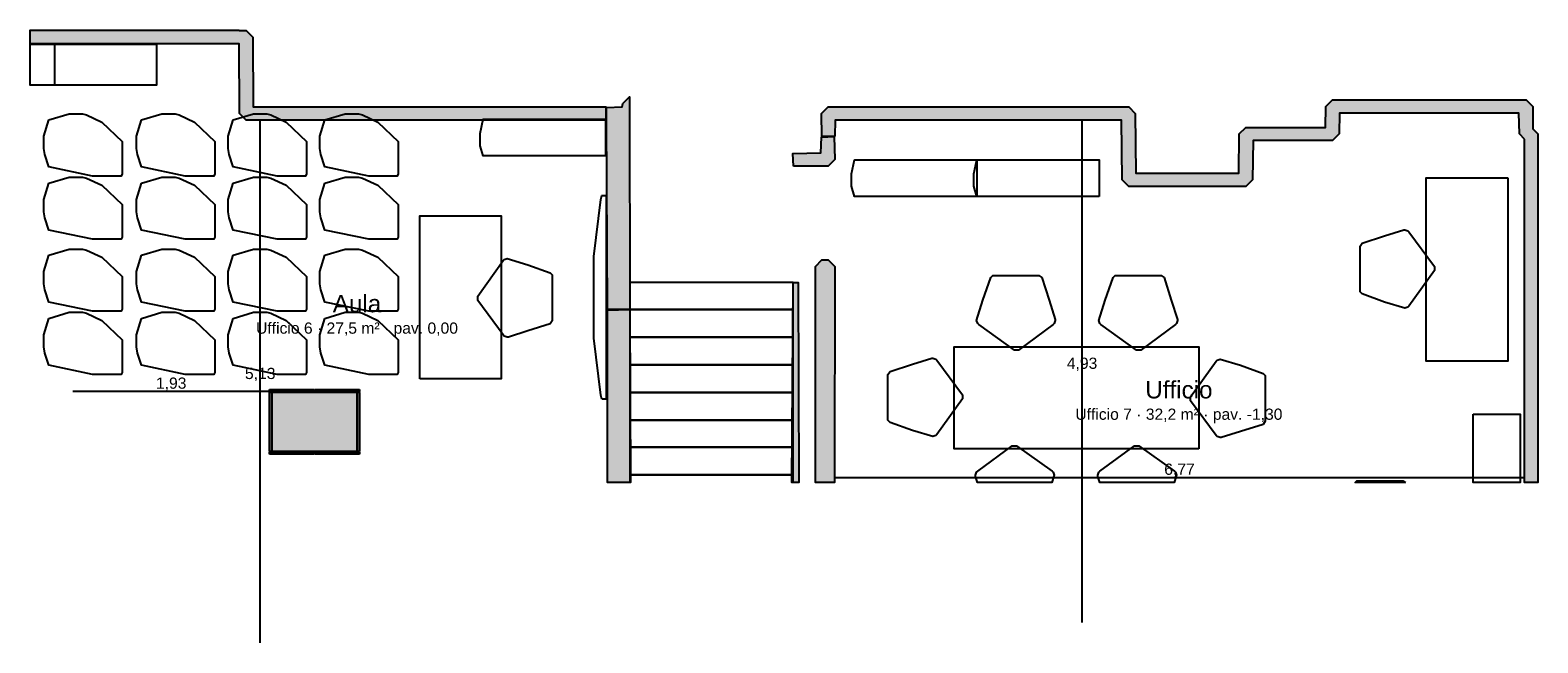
# Model space of a CAD drawing. Header units: millimetres. Extents: x -9985 to 240895, y -184894 to 39395.
# Tile 1 of 164: x -8152 to 6643, y -184894 to -178881. Entities that reach past the tile are written whole.
import ezdxf
from ezdxf.enums import TextEntityAlignment as Align

# ---------------------------------------------------------------- set-up
doc = ezdxf.new("R2010")
doc.units = ezdxf.units.MM
for name, color, linetype in [('A-ARREDI', 9, 'Continuous'), ('A-MISURE', 40, 'Continuous'), ('A-MURI-ESISTENTI', 7, 'Continuous'), ('A-PILASTRI', 8, 'Continuous'), ('A-SCALE', 8, 'Continuous'), ('A-TESTI', 7, 'Continuous')]:
    doc.layers.add(name, color=color, linetype=linetype)
doc.styles.add('VISIO', font='arial.ttf')

msp = doc.modelspace()

# ---------------------------------------------------------------- hatches: boundary and pattern name
at = {"layer": 'A-MURI-ESISTENTI'}
for points in [[(-6102.499, -178881), (-6102.499, -178885), (-6032.499, -178885), (-5967.499, -178950), (-5962.499, -179635), (-2502.499, -179635), (-2502.499, -179765), (-6032.499, -179765), (-6097.499, -179700), (-6102.499, -179015), (-8152.499, -179015), (-8152.499, -178881), (-6102.499, -178881)], [(-2487.499, -181620), (-2497.499, -179760), (-2497.499, -179640), (-2342.499, -179635), (-2337.499, -179600), (-2272.499, -179535), (-2266.499, -181624), (-2487.499, -181620)], [(6512.501, -179950), (6462.501, -179900), (6457.501, -179695), (4697.501, -179695), (4692.501, -179900), (4627.501, -179965), (3847.501, -179965), (3842.501, -180350), (3777.501, -180415), (2627.501, -180415), (2562.501, -180350), (2557.501, -179765), (-252.499, -179765), (-257.499, -179920), (-382.499, -179925), (-387.499, -179700), (-322.499, -179635), (2627.501, -179635), (2692.501, -179700), (2697.501, -180285), (3707.501, -180285), (3712.501, -179900), (3777.501, -179835), (4557.501, -179835), (4562.501, -179630), (4627.501, -179565), (6527.501, -179565), (6592.501, -179630), (6592.501, -179850), (6642.501, -179900), (6642.501, -183320), (6512.501, -183320), (6512.501, -179950)], [(-662.499, -180215), (-667.499, -180090), (-392.499, -180085), (-387.499, -179930), (-262.499, -179925), (-257.499, -180150), (-322.499, -180215), (-662.499, -180215)], [(-447.499, -181200), (-382.499, -181135), (-322.499, -181135), (-257.499, -181200), (-260.64, -183320), (-447.499, -183320), (-447.499, -181200)], [(-666.499, -181358), (-615.499, -181358), (-610.613, -183320), (-679.248, -183320), (-666.499, -181358)], [(-2487.499, -181630), (-2266.499, -181624), (-2261.339, -183320), (-2487.499, -183320), (-2487.499, -181630)]]:
    msp.add_hatch(color=7, dxfattribs=at).paths.add_polyline_path(points)
at = {"layer": 'A-PILASTRI'}
for points in [[(-5803.499, -182427), (-5803.499, -182413), (-5799.499, -182409), (-5369.499, -182409), (-5365.499, -182413), (-5365.499, -182427), (-5803.499, -182427)], [(-5359.499, -182427), (-5359.499, -182413), (-5355.499, -182409), (-4925.499, -182409), (-4921.499, -182413), (-4921.499, -182427), (-5359.499, -182427)], [(-5785.499, -183015), (-5799.499, -183015), (-5803.499, -183011), (-5803.499, -182439), (-5799.499, -182435), (-5785.499, -182435), (-5785.499, -183015)], [(-5777.499, -183015), (-5777.499, -182435), (-4947.499, -182435), (-4947.499, -183015), (-5777.499, -183015)], [(-4939.499, -182435), (-4925.499, -182435), (-4921.499, -182439), (-4921.499, -183011), (-4925.499, -183015), (-4939.499, -183015), (-4939.499, -182435)], [(-5365.499, -183023), (-5365.499, -183037), (-5369.499, -183041), (-5799.499, -183041), (-5803.499, -183037), (-5803.499, -183023), (-5365.499, -183023)], [(-4921.499, -183023), (-4921.499, -183037), (-4925.499, -183041), (-5355.499, -183041), (-5359.499, -183037), (-5359.499, -183023), (-4921.499, -183023)]]:
    msp.add_hatch(color=8, dxfattribs=at).paths.add_polyline_path(points)

# ---------------------------------------------------------------- linework, layer by layer
at = {"layer": 'A-ARREDI'}
for points in [[(-7912.299, -179019.4), (-7912.299, -179419.4), (-8152.499, -179419.4), (-8152.499, -179019.4), (-7912.299, -179019.4)], [(-7912.299, -179019.4), (-7912.299, -179419.4), (-8152.499, -179419.4), (-8152.499, -179019.4), (-7912.299, -179019.4)], [(-7911.299, -179019.4), (-6911.299, -179019.4), (-6911.299, -179419.4), (-7911.299, -179419.4), (-7911.299, -179019.4)], [(-7911.299, -179019.4), (-6911.299, -179019.4), (-6911.299, -179419.4), (-7911.299, -179419.4), (-7911.299, -179019.4)], [(-7969.099, -179762.6), (-7769.099, -179702.6), (-7639.099, -179702.6), (-7599.099, -179712.6), (-7449.099, -179782.6), (-7249.099, -179972.6), (-7249.099, -180292.6), (-7259.099, -180312.6), (-7539.099, -180312.6), (-7969.099, -180222.6), (-8009.099, -180102.6), (-8019.099, -180042.6), (-8019.099, -179922.6), (-7969.099, -179762.6)], [(-7969.099, -179762.6), (-7769.099, -179702.6), (-7639.099, -179702.6), (-7599.099, -179712.6), (-7449.099, -179782.6), (-7249.099, -179972.6), (-7249.099, -180292.6), (-7259.099, -180312.6), (-7539.099, -180312.6), (-7969.099, -180222.6), (-8009.099, -180102.6), (-8019.099, -180042.6), (-8019.099, -179922.6), (-7969.099, -179762.6)], [(-7060.099, -179762.6), (-6860.099, -179702.6), (-6730.099, -179702.6), (-6690.099, -179712.6), (-6540.099, -179782.6), (-6340.099, -179972.6), (-6340.099, -180292.6), (-6350.099, -180312.6), (-6630.099, -180312.6), (-7060.099, -180222.6), (-7100.099, -180102.6), (-7110.099, -180042.6), (-7110.099, -179922.6), (-7060.099, -179762.6)], [(-7060.099, -179762.6), (-6860.099, -179702.6), (-6730.099, -179702.6), (-6690.099, -179712.6), (-6540.099, -179782.6), (-6340.099, -179972.6), (-6340.099, -180292.6), (-6350.099, -180312.6), (-6630.099, -180312.6), (-7060.099, -180222.6), (-7100.099, -180102.6), (-7110.099, -180042.6), (-7110.099, -179922.6), (-7060.099, -179762.6)], [(-6160.099, -179762.6), (-5960.099, -179702.6), (-5830.099, -179702.6), (-5790.099, -179712.6), (-5640.099, -179782.6), (-5440.099, -179972.6), (-5440.099, -180292.6), (-5450.099, -180312.6), (-5730.099, -180312.6), (-6160.099, -180222.6), (-6200.099, -180102.6), (-6210.099, -180042.6), (-6210.099, -179922.6), (-6160.099, -179762.6)], [(-6160.099, -179762.6), (-5960.099, -179702.6), (-5830.099, -179702.6), (-5790.099, -179712.6), (-5640.099, -179782.6), (-5440.099, -179972.6), (-5440.099, -180292.6), (-5450.099, -180312.6), (-5730.099, -180312.6), (-6160.099, -180222.6), (-6200.099, -180102.6), (-6210.099, -180042.6), (-6210.099, -179922.6), (-6160.099, -179762.6)], [(-5260.099, -179762.6), (-5060.099, -179702.6), (-4930.099, -179702.6), (-4890.099, -179712.6), (-4740.099, -179782.6), (-4540.099, -179972.6), (-4540.099, -180292.6), (-4550.099, -180312.6), (-4830.099, -180312.6), (-5260.099, -180222.6), (-5300.099, -180102.6), (-5310.099, -180042.6), (-5310.099, -179922.6), (-5260.099, -179762.6)], [(-5260.099, -179762.6), (-5060.099, -179702.6), (-4930.099, -179702.6), (-4890.099, -179712.6), (-4740.099, -179782.6), (-4540.099, -179972.6), (-4540.099, -180292.6), (-4550.099, -180312.6), (-4830.099, -180312.6), (-5260.099, -180222.6), (-5300.099, -180102.6), (-5310.099, -180042.6), (-5310.099, -179922.6), (-5260.099, -179762.6)], [(-2506.499, -180115.2), (-3706.499, -180115.2), (-3736.499, -180015.2), (-3736.499, -179895.2), (-3706.499, -179755.2), (-2506.499, -179755.2), (-2506.499, -180115.2)], [(-2506.499, -180115.2), (-3706.499, -180115.2), (-3736.499, -180015.2), (-3736.499, -179895.2), (-3706.499, -179755.2), (-2506.499, -179755.2), (-2506.499, -180115.2)], [(1137.001, -180512.5), (-62.999, -180512.5), (-92.999, -180412.5), (-92.999, -180292.5), (-62.999, -180152.5), (1137.001, -180152.5), (1137.001, -180512.5)], [(1137.001, -180512.5), (-62.999, -180512.5), (-92.999, -180412.5), (-92.999, -180292.5), (-62.999, -180152.5), (1137.001, -180152.5), (1137.001, -180512.5)], [(2337.001, -180512.5), (1137.001, -180512.5), (1107.001, -180412.5), (1107.001, -180292.5), (1137.001, -180152.5), (2337.001, -180152.5), (2337.001, -180512.5)], [(2337.001, -180512.5), (1137.001, -180512.5), (1107.001, -180412.5), (1107.001, -180292.5), (1137.001, -180152.5), (2337.001, -180152.5), (2337.001, -180512.5)], [(-7969.099, -180382.6), (-7769.099, -180322.6), (-7639.099, -180322.6), (-7599.099, -180332.6), (-7449.099, -180402.6), (-7249.099, -180592.6), (-7249.099, -180912.6), (-7259.099, -180932.6), (-7539.099, -180932.6), (-7969.099, -180842.6), (-8009.099, -180722.6), (-8019.099, -180662.6), (-8019.099, -180542.6), (-7969.099, -180382.6)], [(-7969.099, -180382.6), (-7769.099, -180322.6), (-7639.099, -180322.6), (-7599.099, -180332.6), (-7449.099, -180402.6), (-7249.099, -180592.6), (-7249.099, -180912.6), (-7259.099, -180932.6), (-7539.099, -180932.6), (-7969.099, -180842.6), (-8009.099, -180722.6), (-8019.099, -180662.6), (-8019.099, -180542.6), (-7969.099, -180382.6)], [(-7060.099, -180382.6), (-6860.099, -180322.6), (-6730.099, -180322.6), (-6690.099, -180332.6), (-6540.099, -180402.6), (-6340.099, -180592.6), (-6340.099, -180912.6), (-6350.099, -180932.6), (-6630.099, -180932.6), (-7060.099, -180842.6), (-7100.099, -180722.6), (-7110.099, -180662.6), (-7110.099, -180542.6), (-7060.099, -180382.6)], [(-7060.099, -180382.6), (-6860.099, -180322.6), (-6730.099, -180322.6), (-6690.099, -180332.6), (-6540.099, -180402.6), (-6340.099, -180592.6), (-6340.099, -180912.6), (-6350.099, -180932.6), (-6630.099, -180932.6), (-7060.099, -180842.6), (-7100.099, -180722.6), (-7110.099, -180662.6), (-7110.099, -180542.6), (-7060.099, -180382.6)], [(-6160.099, -180382.6), (-5960.099, -180322.6), (-5830.099, -180322.6), (-5790.099, -180332.6), (-5640.099, -180402.6), (-5440.099, -180592.6), (-5440.099, -180912.6), (-5450.099, -180932.6), (-5730.099, -180932.6), (-6160.099, -180842.6), (-6200.099, -180722.6), (-6210.099, -180662.6), (-6210.099, -180542.6), (-6160.099, -180382.6)], [(-6160.099, -180382.6), (-5960.099, -180322.6), (-5830.099, -180322.6), (-5790.099, -180332.6), (-5640.099, -180402.6), (-5440.099, -180592.6), (-5440.099, -180912.6), (-5450.099, -180932.6), (-5730.099, -180932.6), (-6160.099, -180842.6), (-6200.099, -180722.6), (-6210.099, -180662.6), (-6210.099, -180542.6), (-6160.099, -180382.6)], [(-5260.099, -180382.6), (-5060.099, -180322.6), (-4930.099, -180322.6), (-4890.099, -180332.6), (-4740.099, -180402.6), (-4540.099, -180592.6), (-4540.099, -180912.6), (-4550.099, -180932.6), (-4830.099, -180932.6), (-5260.099, -180842.6), (-5300.099, -180722.6), (-5310.099, -180662.6), (-5310.099, -180542.6), (-5260.099, -180382.6)], [(-5260.099, -180382.6), (-5060.099, -180322.6), (-4930.099, -180322.6), (-4890.099, -180332.6), (-4740.099, -180402.6), (-4540.099, -180592.6), (-4540.099, -180912.6), (-4550.099, -180932.6), (-4830.099, -180932.6), (-5260.099, -180842.6), (-5300.099, -180722.6), (-5310.099, -180662.6), (-5310.099, -180542.6), (-5260.099, -180382.6)], [(6347.501, -180330), (6347.501, -182130), (5547.501, -182130), (5547.501, -180330), (6347.501, -180330)], [(6347.501, -180330), (6347.501, -182130), (5547.501, -182130), (5547.501, -180330), (6347.501, -180330)], [(-2541.099, -182502.6), (-2551.099, -182462.6), (-2621.099, -181902.6), (-2621.099, -181102.6), (-2551.099, -180542.6), (-2541.099, -180502.6), (-2501.099, -180502.6), (-2501.099, -182502.6), (-2541.099, -182502.6)], [(-2541.099, -182502.6), (-2551.099, -182462.6), (-2621.099, -181902.6), (-2621.099, -181102.6), (-2551.099, -180542.6), (-2541.099, -180502.6), (-2501.099, -180502.6), (-2501.099, -182502.6), (-2541.099, -182502.6)], [(-4330.099, -182302.6), (-4330.099, -180702.6), (-3530.099, -180702.6), (-3530.099, -182302.6), (-4330.099, -182302.6)], [(-4330.099, -182302.6), (-4330.099, -180702.6), (-3530.099, -180702.6), (-3530.099, -182302.6), (-4330.099, -182302.6)], [(4917.501, -180970), (5137.501, -180900), (5327.501, -180840), (5337.501, -180840), (5367.501, -180850), (5377.501, -180860), (5627.501, -181200), (5627.501, -181240), (5377.501, -181590), (5367.501, -181600), (5337.501, -181610), (5137.501, -181550), (4917.501, -181470), (4897.501, -181450), (4897.501, -181000), (4917.501, -180970)], [(4917.501, -180970), (5137.501, -180900), (5327.501, -180840), (5337.501, -180840), (5367.501, -180850), (5377.501, -180860), (5627.501, -181200), (5627.501, -181240), (5377.501, -181590), (5367.501, -181600), (5337.501, -181610), (5137.501, -181550), (4917.501, -181470), (4897.501, -181450), (4897.501, -181000), (4917.501, -180970)], [(-7969.099, -181089.6), (-7769.099, -181029.6), (-7639.099, -181029.6), (-7599.099, -181039.6), (-7449.099, -181109.6), (-7249.099, -181299.6), (-7249.099, -181619.6), (-7259.099, -181639.6), (-7539.099, -181639.6), (-7969.099, -181549.6), (-8009.099, -181429.6), (-8019.099, -181369.6), (-8019.099, -181249.6), (-7969.099, -181089.6)], [(-7969.099, -181089.6), (-7769.099, -181029.6), (-7639.099, -181029.6), (-7599.099, -181039.6), (-7449.099, -181109.6), (-7249.099, -181299.6), (-7249.099, -181619.6), (-7259.099, -181639.6), (-7539.099, -181639.6), (-7969.099, -181549.6), (-8009.099, -181429.6), (-8019.099, -181369.6), (-8019.099, -181249.6), (-7969.099, -181089.6)], [(-7060.099, -181089.6), (-6860.099, -181029.6), (-6730.099, -181029.6), (-6690.099, -181039.6), (-6540.099, -181109.6), (-6340.099, -181299.6), (-6340.099, -181619.6), (-6350.099, -181639.6), (-6630.099, -181639.6), (-7060.099, -181549.6), (-7100.099, -181429.6), (-7110.099, -181369.6), (-7110.099, -181249.6), (-7060.099, -181089.6)], [(-7060.099, -181089.6), (-6860.099, -181029.6), (-6730.099, -181029.6), (-6690.099, -181039.6), (-6540.099, -181109.6), (-6340.099, -181299.6), (-6340.099, -181619.6), (-6350.099, -181639.6), (-6630.099, -181639.6), (-7060.099, -181549.6), (-7100.099, -181429.6), (-7110.099, -181369.6), (-7110.099, -181249.6), (-7060.099, -181089.6)], [(-6160.099, -181089.6), (-5960.099, -181029.6), (-5830.099, -181029.6), (-5790.099, -181039.6), (-5640.099, -181109.6), (-5440.099, -181299.6), (-5440.099, -181619.6), (-5450.099, -181639.6), (-5730.099, -181639.6), (-6160.099, -181549.6), (-6200.099, -181429.6), (-6210.099, -181369.6), (-6210.099, -181249.6), (-6160.099, -181089.6)], [(-6160.099, -181089.6), (-5960.099, -181029.6), (-5830.099, -181029.6), (-5790.099, -181039.6), (-5640.099, -181109.6), (-5440.099, -181299.6), (-5440.099, -181619.6), (-5450.099, -181639.6), (-5730.099, -181639.6), (-6160.099, -181549.6), (-6200.099, -181429.6), (-6210.099, -181369.6), (-6210.099, -181249.6), (-6160.099, -181089.6)], [(-5260.099, -181089.6), (-5060.099, -181029.6), (-4930.099, -181029.6), (-4890.099, -181039.6), (-4740.099, -181109.6), (-4540.099, -181299.6), (-4540.099, -181619.6), (-4550.099, -181639.6), (-4830.099, -181639.6), (-5260.099, -181549.6), (-5300.099, -181429.6), (-5310.099, -181369.6), (-5310.099, -181249.6), (-5260.099, -181089.6)], [(-5260.099, -181089.6), (-5060.099, -181029.6), (-4930.099, -181029.6), (-4890.099, -181039.6), (-4740.099, -181109.6), (-4540.099, -181299.6), (-4540.099, -181619.6), (-4550.099, -181639.6), (-4830.099, -181639.6), (-5260.099, -181549.6), (-5300.099, -181429.6), (-5310.099, -181369.6), (-5310.099, -181249.6), (-5260.099, -181089.6)], [(-3050.099, -181762.6), (-3270.099, -181832.6), (-3460.099, -181892.6), (-3470.099, -181892.6), (-3500.099, -181882.6), (-3510.099, -181872.6), (-3760.099, -181532.6), (-3760.099, -181492.6), (-3510.099, -181142.6), (-3500.099, -181132.6), (-3470.099, -181122.6), (-3270.099, -181182.6), (-3050.099, -181262.6), (-3030.099, -181282.6), (-3030.099, -181732.6), (-3050.099, -181762.6)], [(-3050.099, -181762.6), (-3270.099, -181832.6), (-3460.099, -181892.6), (-3470.099, -181892.6), (-3500.099, -181882.6), (-3510.099, -181872.6), (-3760.099, -181532.6), (-3760.099, -181492.6), (-3510.099, -181142.6), (-3500.099, -181132.6), (-3470.099, -181122.6), (-3270.099, -181182.6), (-3050.099, -181262.6), (-3030.099, -181282.6), (-3030.099, -181732.6), (-3050.099, -181762.6)], [(1775.501, -181310), (1845.501, -181530), (1905.501, -181720), (1905.501, -181730), (1895.501, -181760), (1885.501, -181770), (1545.501, -182020), (1505.501, -182020), (1155.501, -181770), (1145.501, -181760), (1135.501, -181730), (1195.501, -181530), (1275.501, -181310), (1295.501, -181290), (1745.501, -181290), (1775.501, -181310)], [(1775.501, -181310), (1845.501, -181530), (1905.501, -181720), (1905.501, -181730), (1895.501, -181760), (1885.501, -181770), (1545.501, -182020), (1505.501, -182020), (1155.501, -181770), (1145.501, -181760), (1135.501, -181730), (1195.501, -181530), (1275.501, -181310), (1295.501, -181290), (1745.501, -181290), (1775.501, -181310)], [(2975.501, -181310), (3045.501, -181530), (3105.501, -181720), (3105.501, -181730), (3095.501, -181760), (3085.501, -181770), (2745.501, -182020), (2705.501, -182020), (2355.501, -181770), (2345.501, -181760), (2335.501, -181730), (2395.501, -181530), (2475.501, -181310), (2495.501, -181290), (2945.501, -181290), (2975.501, -181310)], [(2975.501, -181310), (3045.501, -181530), (3105.501, -181720), (3105.501, -181730), (3095.501, -181760), (3085.501, -181770), (2745.501, -182020), (2705.501, -182020), (2355.501, -181770), (2345.501, -181760), (2335.501, -181730), (2395.501, -181530), (2475.501, -181310), (2495.501, -181290), (2945.501, -181290), (2975.501, -181310)], [(-7969.099, -181709.6), (-7769.099, -181649.6), (-7639.099, -181649.6), (-7599.099, -181659.6), (-7449.099, -181729.6), (-7249.099, -181919.6), (-7249.099, -182239.6), (-7259.099, -182259.6), (-7539.099, -182259.6), (-7969.099, -182169.6), (-8009.099, -182049.6), (-8019.099, -181989.6), (-8019.099, -181869.6), (-7969.099, -181709.6)], [(-7969.099, -181709.6), (-7769.099, -181649.6), (-7639.099, -181649.6), (-7599.099, -181659.6), (-7449.099, -181729.6), (-7249.099, -181919.6), (-7249.099, -182239.6), (-7259.099, -182259.6), (-7539.099, -182259.6), (-7969.099, -182169.6), (-8009.099, -182049.6), (-8019.099, -181989.6), (-8019.099, -181869.6), (-7969.099, -181709.6)], [(-7060.099, -181709.6), (-6860.099, -181649.6), (-6730.099, -181649.6), (-6690.099, -181659.6), (-6540.099, -181729.6), (-6340.099, -181919.6), (-6340.099, -182239.6), (-6350.099, -182259.6), (-6630.099, -182259.6), (-7060.099, -182169.6), (-7100.099, -182049.6), (-7110.099, -181989.6), (-7110.099, -181869.6), (-7060.099, -181709.6)], [(-7060.099, -181709.6), (-6860.099, -181649.6), (-6730.099, -181649.6), (-6690.099, -181659.6), (-6540.099, -181729.6), (-6340.099, -181919.6), (-6340.099, -182239.6), (-6350.099, -182259.6), (-6630.099, -182259.6), (-7060.099, -182169.6), (-7100.099, -182049.6), (-7110.099, -181989.6), (-7110.099, -181869.6), (-7060.099, -181709.6)], [(-6160.099, -181709.6), (-5960.099, -181649.6), (-5830.099, -181649.6), (-5790.099, -181659.6), (-5640.099, -181729.6), (-5440.099, -181919.6), (-5440.099, -182239.6), (-5450.099, -182259.6), (-5730.099, -182259.6), (-6160.099, -182169.6), (-6200.099, -182049.6), (-6210.099, -181989.6), (-6210.099, -181869.6), (-6160.099, -181709.6)], [(-6160.099, -181709.6), (-5960.099, -181649.6), (-5830.099, -181649.6), (-5790.099, -181659.6), (-5640.099, -181729.6), (-5440.099, -181919.6), (-5440.099, -182239.6), (-5450.099, -182259.6), (-5730.099, -182259.6), (-6160.099, -182169.6), (-6200.099, -182049.6), (-6210.099, -181989.6), (-6210.099, -181869.6), (-6160.099, -181709.6)], [(-5260.099, -181709.6), (-5060.099, -181649.6), (-4930.099, -181649.6), (-4890.099, -181659.6), (-4740.099, -181729.6), (-4540.099, -181919.6), (-4540.099, -182239.6), (-4550.099, -182259.6), (-4830.099, -182259.6), (-5260.099, -182169.6), (-5300.099, -182049.6), (-5310.099, -181989.6), (-5310.099, -181869.6), (-5260.099, -181709.6)], [(-5260.099, -181709.6), (-5060.099, -181649.6), (-4930.099, -181649.6), (-4890.099, -181659.6), (-4740.099, -181729.6), (-4540.099, -181919.6), (-4540.099, -182239.6), (-4550.099, -182259.6), (-4830.099, -182259.6), (-5260.099, -182169.6), (-5300.099, -182049.6), (-5310.099, -181989.6), (-5310.099, -181869.6), (-5260.099, -181709.6)], [(285.501, -182230), (505.501, -182160), (695.501, -182100), (705.501, -182100), (735.501, -182110), (745.501, -182120), (995.501, -182460), (995.501, -182500), (745.501, -182850), (735.501, -182860), (705.501, -182870), (505.501, -182810), (285.501, -182730), (265.501, -182710), (265.501, -182260), (285.501, -182230)], [(285.501, -182230), (505.501, -182160), (695.501, -182100), (705.501, -182100), (735.501, -182110), (745.501, -182120), (995.501, -182460), (995.501, -182500), (745.501, -182850), (735.501, -182860), (705.501, -182870), (505.501, -182810), (285.501, -182730), (265.501, -182710), (265.501, -182260), (285.501, -182230)], [(3315.501, -182990), (915.501, -182990), (915.501, -181990), (3315.501, -181990), (3315.501, -182990)], [(3315.501, -182990), (915.501, -182990), (915.501, -181990), (3315.501, -181990), (3315.501, -182990)], [(3945.501, -182750), (3725.501, -182820), (3535.501, -182880), (3525.501, -182880), (3495.501, -182870), (3485.501, -182860), (3235.501, -182520), (3235.501, -182480), (3485.501, -182130), (3495.501, -182120), (3525.501, -182110), (3725.501, -182170), (3945.501, -182250), (3965.501, -182270), (3965.501, -182720), (3945.501, -182750)], [(3945.501, -182750), (3725.501, -182820), (3535.501, -182880), (3525.501, -182880), (3495.501, -182870), (3485.501, -182860), (3235.501, -182520), (3235.501, -182480), (3485.501, -182130), (3495.501, -182120), (3525.501, -182110), (3725.501, -182170), (3945.501, -182250), (3965.501, -182270), (3965.501, -182720), (3945.501, -182750)], [(6007.501, -182650), (6467.501, -182650), (6467.501, -183320), (6007.501, -183320), (6007.501, -182650)], [(6007.501, -182650), (6467.501, -182650), (6467.501, -183320), (6007.501, -183320), (6007.501, -182650)], [(1125.501, -183260), (1125.501, -183250), (1135.501, -183220), (1145.501, -183210), (1485.501, -182960), (1525.501, -182960), (1875.501, -183210), (1885.501, -183220), (1895.501, -183250), (1874.501, -183320), (1144.448, -183320), (1125.501, -183260)], [(1125.501, -183260), (1125.501, -183250), (1135.501, -183220), (1145.501, -183210), (1485.501, -182960), (1525.501, -182960), (1875.501, -183210), (1885.501, -183220), (1895.501, -183250), (1874.501, -183320), (1144.448, -183320), (1125.501, -183260)], [(2325.501, -183260), (2325.501, -183250), (2335.501, -183220), (2345.501, -183210), (2685.501, -182960), (2725.501, -182960), (3075.501, -183210), (3085.501, -183220), (3095.501, -183250), (3074.501, -183320), (2344.448, -183320), (2325.501, -183260)], [(2325.501, -183260), (2325.501, -183250), (2335.501, -183220), (2345.501, -183210), (2685.501, -182960), (2725.501, -182960), (3075.501, -183210), (3085.501, -183220), (3095.501, -183250), (3074.501, -183320), (2344.448, -183320), (2325.501, -183260)], [(5343.251, -183320), (4849.501, -183320), (4867.001, -183302.5), (5317.001, -183302.5), (5343.251, -183320)], [(5343.251, -183320), (4849.501, -183320), (4867.001, -183302.5), (5317.001, -183302.5), (5343.251, -183320)]]:
    msp.add_lwpolyline(points, close=True, dxfattribs=at)
at = {"layer": 'A-MISURE'}
for p, q in [((-5894.999, -184894), (-5894.999, -179766)), ((2170.001, -184694), (2170.001, -179766)), ((-7732.499, -182425), (-5804.499, -182425)), ((-259.566, -183270), (6511.501, -183270))]:
    msp.add_line(p, q, dxfattribs=at)
at = {"layer": 'A-MURI-ESISTENTI'}
for points in [[(-6102.499, -178881), (-6102.499, -178885), (-6032.499, -178885), (-5967.499, -178950), (-5962.499, -179635), (-2502.499, -179635), (-2502.499, -179765), (-6032.499, -179765), (-6097.499, -179700), (-6102.499, -179015), (-8152.499, -179015), (-8152.499, -178881), (-6102.499, -178881)], [(-2487.499, -181620), (-2497.499, -179760), (-2497.499, -179640), (-2342.499, -179635), (-2337.499, -179600), (-2272.499, -179535), (-2266.499, -181624), (-2487.499, -181620)], [(6512.501, -179950), (6462.501, -179900), (6457.501, -179695), (4697.501, -179695), (4692.501, -179900), (4627.501, -179965), (3847.501, -179965), (3842.501, -180350), (3777.501, -180415), (2627.501, -180415), (2562.501, -180350), (2557.501, -179765), (-252.499, -179765), (-257.499, -179920), (-382.499, -179925), (-387.499, -179700), (-322.499, -179635), (2627.501, -179635), (2692.501, -179700), (2697.501, -180285), (3707.501, -180285), (3712.501, -179900), (3777.501, -179835), (4557.501, -179835), (4562.501, -179630), (4627.501, -179565), (6527.501, -179565), (6592.501, -179630), (6592.501, -179850), (6642.501, -179900), (6642.501, -183320), (6512.501, -183320), (6512.501, -179950)], [(-662.499, -180215), (-667.499, -180090), (-392.499, -180085), (-387.499, -179930), (-262.499, -179925), (-257.499, -180150), (-322.499, -180215), (-662.499, -180215)], [(-447.499, -181200), (-382.499, -181135), (-322.499, -181135), (-257.499, -181200), (-260.64, -183320), (-447.499, -183320), (-447.499, -181200)], [(-666.499, -181358), (-615.499, -181358), (-610.613, -183320), (-679.248, -183320), (-666.499, -181358)], [(-2487.499, -181630), (-2266.499, -181624), (-2261.339, -183320), (-2487.499, -183320), (-2487.499, -181630)]]:
    msp.add_lwpolyline(points, close=True, dxfattribs=at)
at = {"layer": 'A-PILASTRI'}
for points in [[(-5803.499, -182427), (-5803.499, -182413), (-5799.499, -182409), (-5369.499, -182409), (-5365.499, -182413), (-5365.499, -182427), (-5803.499, -182427)], [(-5359.499, -182427), (-5359.499, -182413), (-5355.499, -182409), (-4925.499, -182409), (-4921.499, -182413), (-4921.499, -182427), (-5359.499, -182427)], [(-5785.499, -183015), (-5799.499, -183015), (-5803.499, -183011), (-5803.499, -182439), (-5799.499, -182435), (-5785.499, -182435), (-5785.499, -183015)], [(-5777.499, -183015), (-5777.499, -182435), (-4947.499, -182435), (-4947.499, -183015), (-5777.499, -183015)], [(-4939.499, -182435), (-4925.499, -182435), (-4921.499, -182439), (-4921.499, -183011), (-4925.499, -183015), (-4939.499, -183015), (-4939.499, -182435)], [(-5365.499, -183023), (-5365.499, -183037), (-5369.499, -183041), (-5799.499, -183041), (-5803.499, -183037), (-5803.499, -183023), (-5365.499, -183023)], [(-4921.499, -183023), (-4921.499, -183037), (-4925.499, -183041), (-5355.499, -183041), (-5359.499, -183037), (-5359.499, -183023), (-4921.499, -183023)]]:
    msp.add_lwpolyline(points, close=True, dxfattribs=at)
at = {"layer": 'A-SCALE'}
for p, q in [((-666.499, -181358.3), (-2266.699, -181358.3)), ((-2266.699, -181358.3), (-2266.699, -181622.9)), ((-666.499, -181358.3), (-2266.699, -181358.3)), ((-2266.699, -181358.3), (-2266.699, -181622.9)), ((-666.499, -181622.9), (-666.499, -181358.3)), ((-666.499, -181622.9), (-666.499, -181358.3)), ((-2266.699, -181622.9), (-666.499, -181622.9)), ((-2266.699, -181622.9), (-666.499, -181622.9)), ((-666.499, -181622.9), (-2266.699, -181622.9)), ((-2266.699, -181622.9), (-2266.699, -181894.5)), ((-666.499, -181622.9), (-2266.699, -181622.9)), ((-2266.699, -181622.9), (-2266.699, -181894.5)), ((-666.499, -181894.5), (-666.499, -181622.9)), ((-666.499, -181894.5), (-666.499, -181622.9)), ((-2266.699, -181894.5), (-666.499, -181894.5)), ((-2266.699, -181894.5), (-666.499, -181894.5)), ((-666.499, -181894.5), (-2266.699, -181894.5)), ((-2266.699, -181894.5), (-2266.699, -182166.2)), ((-666.499, -181894.5), (-2266.699, -181894.5)), ((-2266.699, -181894.5), (-2266.699, -182166.2)), ((-666.499, -182166.2), (-666.499, -181894.5)), ((-666.499, -182166.2), (-666.499, -181894.5)), ((-2266.699, -182166.2), (-666.499, -182166.2)), ((-2266.699, -182166.2), (-666.499, -182166.2)), ((-666.499, -182166.2), (-2266.699, -182166.2)), ((-2266.699, -182166.2), (-2266.699, -182437.8)), ((-666.499, -182166.2), (-2266.699, -182166.2)), ((-2266.699, -182166.2), (-2266.699, -182437.8)), ((-666.499, -182437.8), (-666.499, -182166.2)), ((-666.499, -182437.8), (-666.499, -182166.2)), ((-2266.699, -182437.8), (-666.499, -182437.8)), ((-2266.699, -182437.8), (-666.499, -182437.8)), ((-666.499, -182437.8), (-2266.699, -182437.8)), ((-2266.699, -182437.8), (-2266.699, -182709.4)), ((-666.499, -182437.8), (-2266.699, -182437.8)), ((-2266.699, -182437.8), (-2266.699, -182709.4)), ((-666.499, -182709.4), (-666.499, -182437.8)), ((-666.499, -182709.4), (-666.499, -182437.8)), ((-2266.699, -182709.4), (-666.499, -182709.4)), ((-2266.699, -182709.4), (-666.499, -182709.4)), ((-666.499, -182709.4), (-2266.699, -182709.4)), ((-2266.699, -182709.4), (-2266.699, -182974)), ((-666.499, -182709.4), (-2266.699, -182709.4)), ((-2266.699, -182709.4), (-2266.699, -182974)), ((-666.499, -182974), (-666.499, -182709.4)), ((-666.499, -182974), (-666.499, -182709.4)), ((-2266.699, -182974), (-666.499, -182974)), ((-2266.699, -182974), (-666.499, -182974)), ((-666.499, -182974), (-2266.699, -182974)), ((-2266.699, -182974), (-2266.699, -183245.7)), ((-666.499, -182974), (-2266.699, -182974)), ((-2266.699, -182974), (-2266.699, -183245.7)), ((-666.499, -183245.7), (-666.499, -182974)), ((-666.499, -183245.7), (-666.499, -182974)), ((-2266.699, -183245.7), (-666.499, -183245.7)), ((-2266.699, -183245.7), (-666.499, -183245.7)), ((-666.499, -183245.7), (-2266.699, -183245.7)), ((-2266.699, -183245.7), (-2266.699, -183320)), ((-666.499, -183245.7), (-2266.699, -183245.7)), ((-2266.699, -183245.7), (-2266.699, -183320)), ((-666.499, -183320), (-666.499, -183245.7)), ((-666.499, -183320), (-666.499, -183245.7))]:
    msp.add_line(p, q, dxfattribs=at)

# ---------------------------------------------------------------- texts
at = {"layer": 'A-MISURE', "style": 'VISIO'}
for s, p in [('4,93', (2170.001, -182150)), ('5,13', (-5894.999, -182250)), ('1,93', (-6768.499, -182345)), ('6,77', (3125.967, -183190))]:
    msp.add_text(s, height=110, dxfattribs=at).set_placement(p, align=Align.MIDDLE_CENTER)
at = {"layer": 'A-TESTI', "style": 'VISIO'}
for s, height, p in [('Aula', 170, (-4944.999, -181565)), ('Ufficio 6 · 27,5 m² · pav. 0,00', 110, (-4944.999, -181805)), ('Ufficio', 170, (3120.001, -182410)), ('Ufficio 7 · 32,2 m² · pav. -1,30', 110, (3120.001, -182650))]:
    msp.add_text(s, height=height, dxfattribs=at).set_placement(p, align=Align.MIDDLE_CENTER)

doc.saveas('drawing.dxf')
